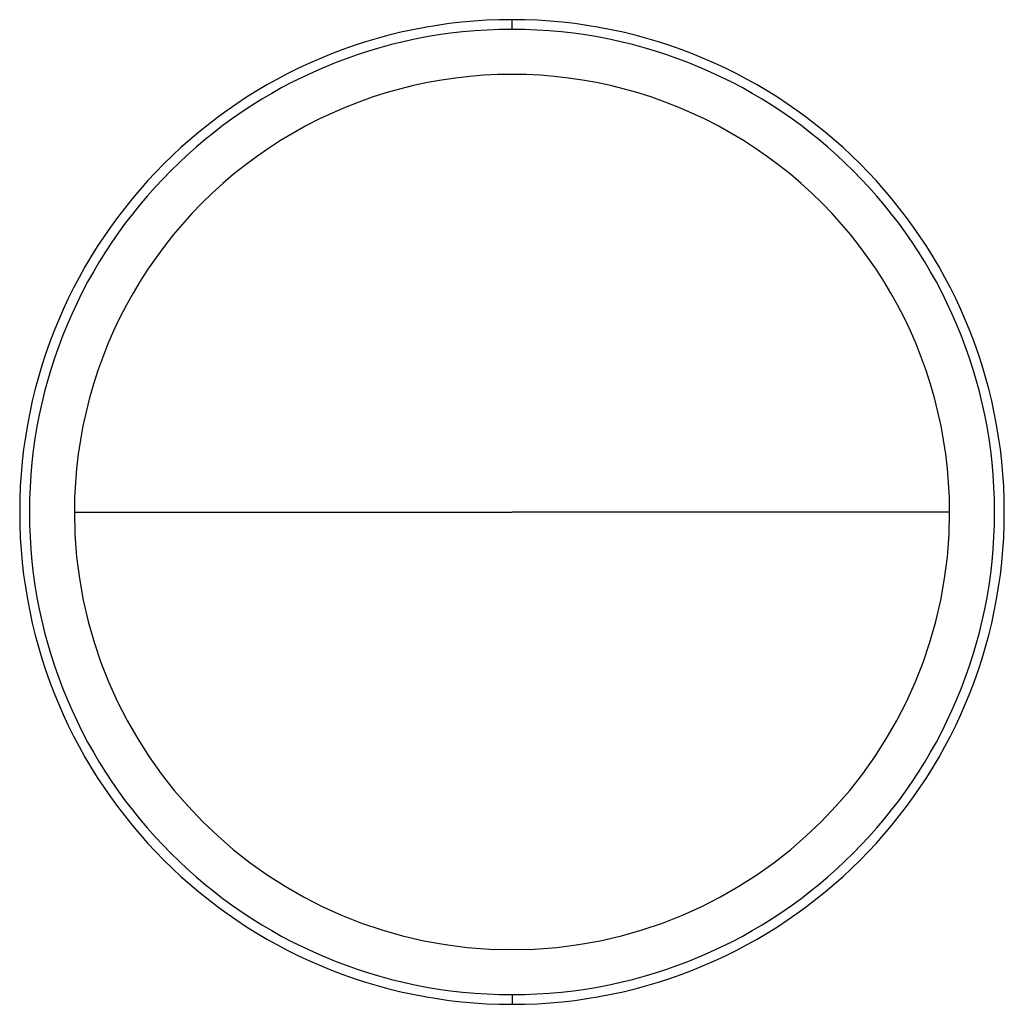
# Model space of a CAD drawing. Header units: millimetres. Extents: x 157 to 563, y -202 to 202.
import ezdxf

# ---------------------------------------------------------------- set-up
doc = ezdxf.new("R2010")
doc.units = ezdxf.units.MM

msp = doc.modelspace()

# ---------------------------------------------------------------- linework, layer by layer
at = {"color": 7, "linetype": 'Continuous', "lineweight": 25}
for p, q in [((360, 198.5), (360, 202.5)), ((360, -198.5), (360, -202.5))]:
    msp.add_line(p, q, dxfattribs=at)
for radius, start, end in [(202.5, 90, 270), (198.5, 90, 270), (202.5, 270, 90), (198.5, 270, 90), (180, 359.9998, 180), (180, 180, 359.9998)]:
    msp.add_arc((360, 0), radius, start, end, dxfattribs=at)
for points, knots in [([(180.06, 0), (180.07, 0), (180.11, 0), (181, 0), (182.66, 0), (185.04, 0), (187.96, 0), (191.33, 0), (195.38, 0), (200.14, 0), (205.02, 0), (209.91, 0), (214.72, 0), (219.95, 0), (225.62, 0), (231.82, 0), (238.74, 0), (245.56, 0), (252.3, 0), (258.88, 0), (266.24, 0), (274.5, 0), (283.75, 0), (293.24, 0), (302.89, 0), (312.62, 0), (323.18, 0), (334.62, 0), (346.99, 0), (355.56, 0), (360, 0)], [0, 0, 0, 0, 0.015228, 0.035503, 0.056673, 0.079069, 0.098279, 0.119088, 0.142039, 0.167689, 0.196551, 0.219396, 0.244273, 0.271331, 0.300709, 0.332601, 0.368112, 0.409038, 0.43956, 0.473665, 0.51186, 0.554654, 0.602562, 0.656099, 0.70245, 0.75285, 0.807551, 0.866807, 0.930872, 1, 1, 1, 1]), ([(539.94, 0), (539.93, 0), (539.89, 0), (539, 0), (537.34, 0), (534.96, 0), (532.04, 0), (528.67, 0), (524.62, 0), (519.86, 0), (514.98, 0), (510.09, 0), (505.28, 0), (500.05, 0), (494.38, 0), (488.18, 0), (481.26, 0), (474.44, 0), (467.7, 0), (461.12, 0), (453.76, 0), (445.5, 0), (436.25, 0), (426.76, 0), (417.11, 0), (407.38, 0), (396.82, 0), (385.38, 0), (373.01, 0), (364.44, 0), (360, 0)], [0, 0, 0, 0, 0.015244, 0.035519, 0.056688, 0.079084, 0.098294, 0.119102, 0.142053, 0.167703, 0.196564, 0.219408, 0.244286, 0.271343, 0.300721, 0.332612, 0.368122, 0.409048, 0.439569, 0.473674, 0.511868, 0.554662, 0.602568, 0.656104, 0.702455, 0.752854, 0.807554, 0.866809, 0.930873, 1, 1, 1, 1])]:
    msp.add_open_spline(points, degree=3, knots=knots, dxfattribs=at)

doc.saveas('drawing.dxf')
